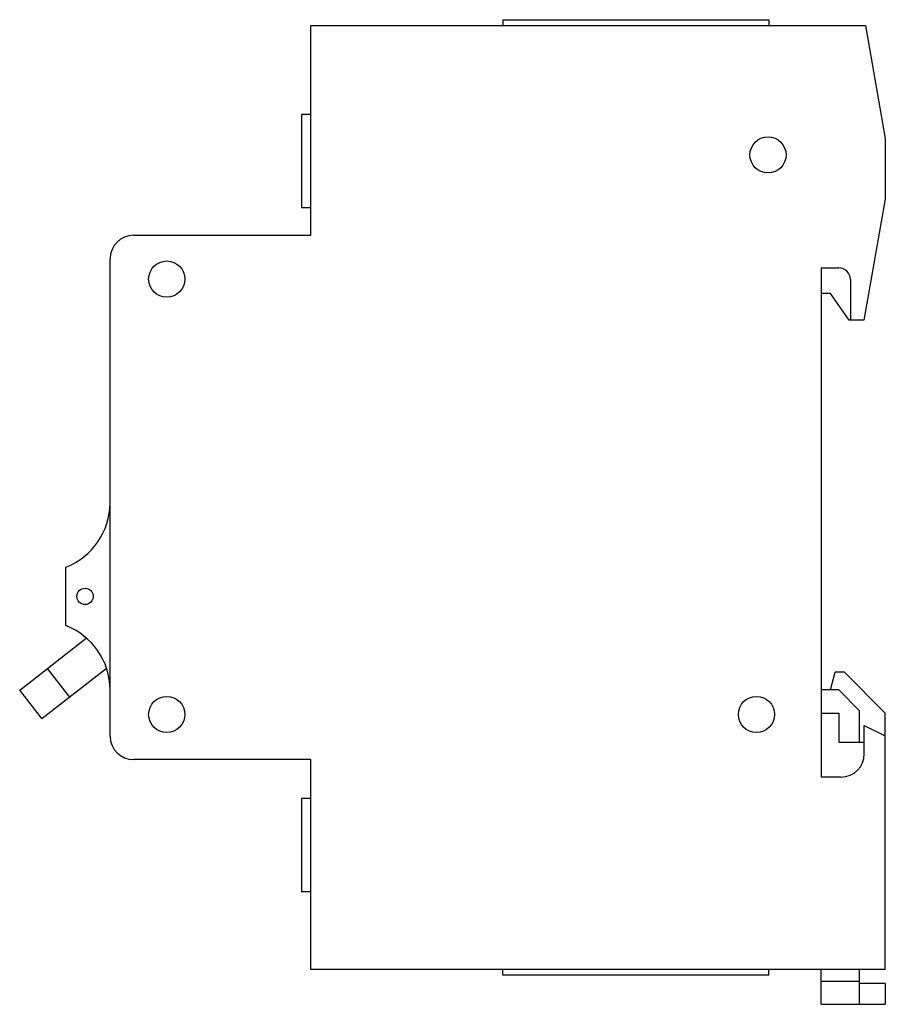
# Model space of a CAD drawing. Header units: millimetres. Extents: x 10.6 to 84.9, y 24.1 to 108.6.
import ezdxf

# ---------------------------------------------------------------- set-up
doc = ezdxf.new("R2010")
doc.units = ezdxf.units.MM
doc.header["$LTSCALE"] = 8.654253
doc.layers.get('0').update_dxf_attribs({"linetype": 'CONTINUOUS'})

msp = doc.modelspace()

# ---------------------------------------------------------------- linework, layer by layer
at = {"color": 7, "linetype": 'Continuous'}
for p, q in [((52.081, 108.632), (52.081, 108.132)), ((52.081, 108.632), (74.881, 108.632)), ((74.881, 108.632), (74.881, 108.132)), ((35.581, 90.132), (35.581, 108.132)), ((35.581, 108.132), (83.171, 108.132)), ((83.171, 108.132), (84.881, 98.432)), ((34.781, 100.482), (34.781, 92.482)), ((35.581, 100.482), (34.781, 100.482)), ((84.881, 98.432), (84.881, 93.232)), ((84.881, 93.232), (83.047, 82.832)), ((35.581, 92.482), (34.781, 92.482)), ((20.381, 90.132), (35.581, 90.132)), ((18.381, 47.132), (18.381, 88.132)), ((79.381, 87.332), (80.881, 87.332)), ((79.381, 87.332), (79.381, 43.632)), ((81.881, 86.332), (81.881, 82.832)), ((80.181, 85.132), (79.381, 85.132)), ((81.792, 82.832), (80.181, 85.132)), ((83.047, 82.832), (81.792, 82.832)), ((14.581, 56.633), (14.581, 61.65)), ((10.618, 51.097), (16.324, 55.556)), ((12.526, 48.655), (18.035, 52.96)), ((12.981, 52.944), (14.89, 50.502)), ((80.181, 51.132), (80.581, 52.632)), ((81.381, 52.632), (80.581, 52.632)), ((81.381, 52.632), (84.881, 49.132)), ((12.526, 48.655), (10.618, 51.097)), ((80.881, 51.132), (79.381, 51.132)), ((80.881, 51.132), (82.681, 49.332)), ((79.381, 49.132), (80.881, 49.132)), ((80.881, 49.132), (80.881, 46.632)), ((82.681, 46.632), (82.681, 49.332)), ((84.881, 27.132), (84.881, 49.132)), ((83.081, 48.072), (84.881, 47.172)), ((83.081, 45.632), (83.081, 48.072)), ((80.881, 46.632), (83.081, 46.632)), ((35.581, 45.132), (20.381, 45.132)), ((35.581, 27.132), (35.581, 45.132)), ((81.081, 43.632), (79.381, 43.632)), ((35.581, 41.782), (34.781, 41.782)), ((34.781, 41.782), (34.781, 33.782)), ((35.581, 33.782), (34.781, 33.782)), ((84.881, 27.132), (35.581, 27.132)), ((52.081, 26.632), (52.081, 27.132)), ((74.881, 26.632), (74.881, 27.132)), ((79.381, 24.132), (79.381, 27.132)), ((82.681, 24.132), (82.681, 27.132)), ((74.881, 26.632), (52.081, 26.632)), ((79.381, 26.132), (82.681, 26.132)), ((84.881, 25.932), (82.681, 25.932)), ((84.881, 25.932), (84.881, 24.132)), ((79.381, 24.132), (84.881, 24.132))]:
    msp.add_line(p, q, dxfattribs=at)
for centre, radius in [((74.818, 97.028), 1.55), ((23.23, 86.373), 1.55), ((16.223, 59.141), 0.7), ((23.23, 49.012), 1.55), ((73.825, 49.012), 1.55)]:
    msp.add_circle(centre, radius, dxfattribs=at)
for centre, radius, start, end in [((20.381, 88.132), 2, 90, 180), ((80.881, 86.332), 1, 0, 90), ((12.382, 67.232), 6, 291.50327, 359.16969), ((12.382, 51.05), 6, 0.83031, 68.49673), ((20.381, 47.132), 2, 180, 270), ((81.081, 45.632), 2, 270, 360)]:
    msp.add_arc(centre, radius, start, end, dxfattribs=at)

doc.saveas('drawing.dxf')
